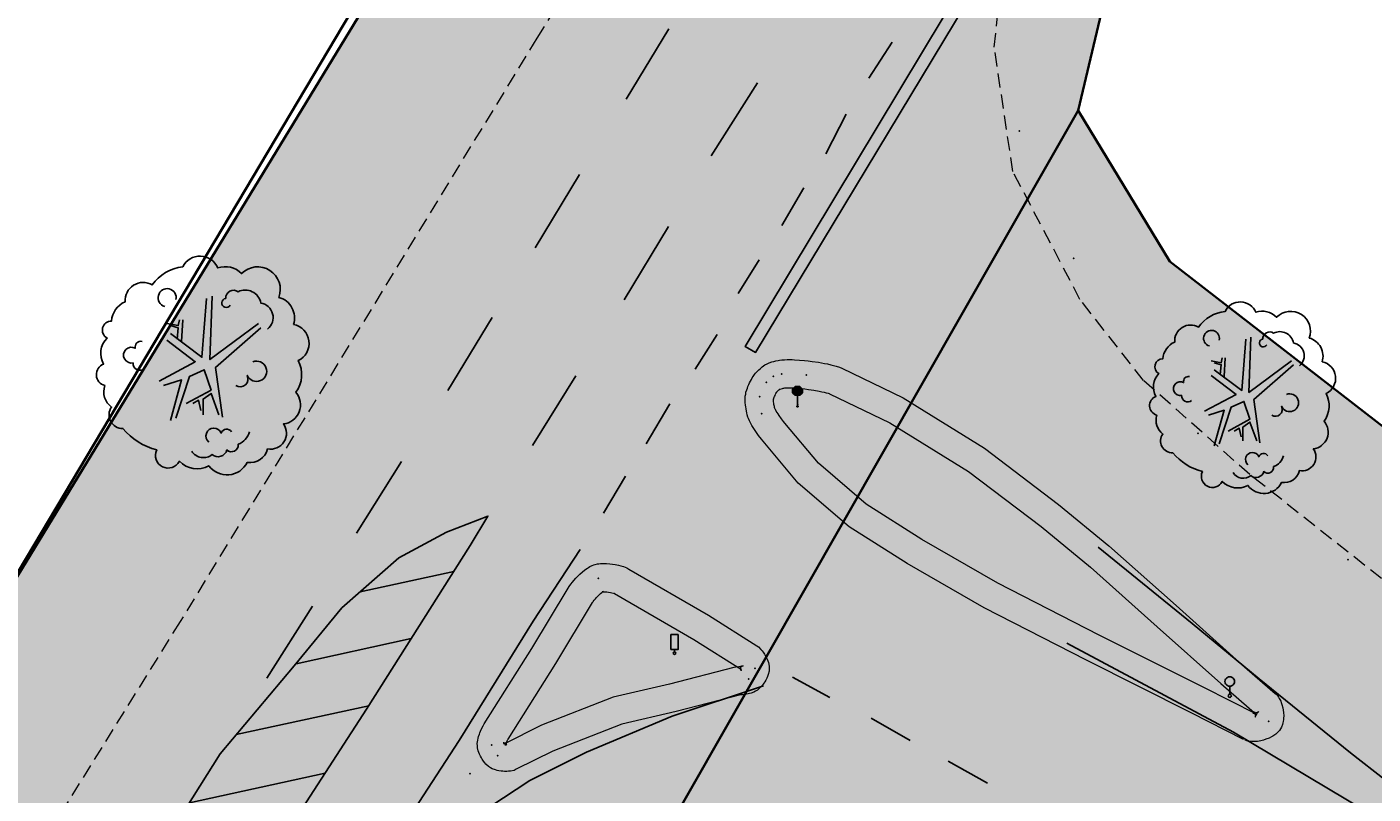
# Model space of a CAD drawing. Header units: metres. Extents: x 32314623 to 32316932, y 5614378 to 5615384.
# Tile 21 of 35: x 32316112 to 32316159, y 5615037 to 5615064. Entities that reach past the tile are written whole.
import ezdxf

# ---------------------------------------------------------------- set-up
doc = ezdxf.new("R2010")
doc.units = ezdxf.units.M
for name, pattern in [('1', [0]), ('20', [1.5, 0.5, -0.25, 0.5, -0.25]), ('412', [0])]:
    doc.linetypes.add(name, pattern=pattern)
doc.layers.get('0').update_dxf_attribs({"color": 1, "linetype": 'CONTINUOUS'})
for name, color, linetype in [('alte Grenzen', 7, 'CONTINUOUS'), ('Bäume Stäucher', 7, 'CONTINUOUS'), ('Diverses', 7, 'CONTINUOUS'), ('Ebene 1', 7, 'CONTINUOUS'), ('Ebene 301', 7, 'CONTINUOUS'), ('Fahrbahn', 7, 'CONTINUOUS'), ('Schilder_ Wegweiser_ Signalisierung', 7, 'CONTINUOUS'), ('Straßenbestandspläne', 7, 'CONTINUOUS'), ('vorhandene Straße', 7, 'CONTINUOUS')]:
    doc.layers.add(name, color=color, linetype=linetype)
doc.styles.add('SIMPLEX', font='SIMPLEX')

# ---------------------------------------------------------------- blocks, each defined once
blk = doc.blocks.new('S287', base_point=(0, -0.4))
blk.add_hatch(color=1).paths.add_polyline_path([(-0.2, 0.3), (-0.1, 0.4), (0.090436, 0.40235), (0.2, 0.3), (0.2, 0.15), (0.1, 0.05), (-0.1, 0.05), (-0.2, 0.15)], flags=0)
at = {"color": 0, "lineweight": -2}
for points in [[(-0.1, 0.05), (-0.2, 0.15), (-0.2, 0.3), (-0.1, 0.4), (0.090436, 0.40235), (0.2, 0.3), (0.2, 0.15), (0.1, 0.05)], [(0, -0.375), (0, 0.05), (-0.1, 0.05)], [(0, 0.05), (0.1, 0.05)]]:
    blk.add_lwpolyline(points, dxfattribs=at)
blk.add_lwpolyline([(0.021651, -0.4125, -0.577350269), (-0.021651, -0.4125, -0.577350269), (0, -0.375, -0.577350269)], format="xyb", close=True, dxfattribs=at)
blk.add_point((0, -0.325), dxfattribs=at)
at = {"color": 7, "true_color": 0xf2f2f2, "style": 'SIMPLEX', "width": 0.7}
blk.add_text('STOP', height=0.11, dxfattribs=at).set_placement((-0.11236, 0.172182))
blk = doc.blocks.new('S176', base_point=(0, -0.4))
at = {"color": 0, "lineweight": -2}
for points in [[(0.194856, 0.1625, -0.577350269), (-0.194856, 0.1625, -0.577350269), (0, 0.5, -0.577350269)], [(0.064952, -0.4375, -0.577350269), (-0.064952, -0.4375, -0.577350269), (0, -0.325, -0.577350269)]]:
    blk.add_lwpolyline(points, format="xyb", close=True, dxfattribs=at)
blk.add_lwpolyline([(0, -0.325), (0, 0.05)], dxfattribs=at)
blk = doc.blocks.new('S290', base_point=(0, -0.4))
at = {"color": 0, "lineweight": -2}
for points in [[(-0.15, -0.25), (-0.15, 0.35)], [(0.15, 0.35), (0.15, -0.25), (-0.15, -0.25)], [(-0.15, 0.35), (0.15, 0.35)], [(0, -0.35), (0, -0.25)]]:
    blk.add_lwpolyline(points, dxfattribs=at)
blk.add_lwpolyline([(0.043301, -0.425, -0.577350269), (-0.043301, -0.425, -0.577350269), (0, -0.35, -0.577350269)], format="xyb", close=True, dxfattribs=at)
blk = doc.blocks.new('S115')
at = {"color": 92, "true_color": 0x00cd00}
blk.add_lwpolyline([(0.38, 0.18, -0.720322), (0.4, 0.02, -0.293105), (0.39, -0.12, -0.60356), (0.335, -0.26, -0.682674), (0.265, -0.37, -0.389231), (0.175, -0.43, -0.560861), (0.005, -0.445, -0.33185), (-0.125, -0.425, -0.983969), (-0.225, -0.375, -0.154039), (-0.375, -0.28, -0.618334), (-0.425, -0.185, -0.323718), (-0.455, -0.09, -0.727182), (-0.46, 0.005, -0.3406), (-0.445, 0.12, -0.78117), (-0.425, 0.195, -0.280586), (-0.365, 0.28, -0.603026), (-0.245, 0.355, -0.210061), (-0.11, 0.435, -0.647135), (0.045, 0.43, -0.293004), (0.15, 0.405, -0.808724), (0.315, 0.3, -0.423577)], format="xyb", close=True, dxfattribs=at)
for points in [[(-0.19, 0.26, -2.311325), (-0.14, 0.29)], [(0.1, 0.265, -1.589785), (0.08, 0.295, -0.618917), (0.135, 0.325, -0.49854), (0.235, 0.275, -0.65059), (0.265, 0.16)], [(-0.28, -0.015, -0.683441), (-0.33, 0.01, -1.429021), (-0.32, 0.075, -0.554902), (-0.29, 0.105)], [(0.125, -0.09, 0.752735), (0.175, -0.045, 2.3423), (0.2, 0.015)], [(0.185, -0.295, -0.230204), (0.135, -0.35, -0.683441), (0.085, -0.375, -0.556841), (0.02, -0.395, -0.46095), (-0.07, -0.38)], [(0.105, -0.295, 0.635794), (0.06, -0.3, 1.273144), (0.005, -0.34)]]:
    blk.add_lwpolyline(points, format="xyb", dxfattribs=at)
at = {"color": 34}
for points in [[(0.02, 0.305), (0.01, 0.025), (0.225, 0.185)], [(-0.165, 0.14), (-0.025, 0.035), (-0.005, 0.295)], [(-0.18, 0.185), (-0.13, 0.175), (-0.125, 0.2)], [(-0.11, 0.2), (-0.115, 0.105)], [(-0.135, 0.115), (-0.13, 0.165), (-0.165, 0.175)], [(0.235, 0.165), (0.035, -0.01), (0.065, -0.23)], [(-0.215, -0.07), (-0.055, 0.015), (-0.18, 0.11)], [(-0.095, -0.17), (0.015, -0.11), (-0.015, -0.02), (-0.08, -0.05), (-0.14, -0.235)], [(-0.165, -0.245), (-0.115, -0.065), (-0.195, -0.09)], [(-0.03, -0.2), (-0.04, -0.155), (-0.065, -0.17)], [(0.05, -0.22), (0.015, -0.125), (-0.02, -0.15), (-0.02, -0.22)]]:
    blk.add_lwpolyline(points, dxfattribs=at)
blk = doc.blocks.new('*X48')
at = {"color": 253, "linetype": '412', "lineweight": 25, "true_color": 0xb2b2b2}
for p, q in [((32316123.37656, 5615043.935194), (32316126.694866, 5615044.658445)), ((32316121.111827, 5615041.394622), (32316125.189775, 5615042.283444)), ((32316118.999267, 5615038.887218), (32316123.684684, 5615039.908443)), ((32316117.338678, 5615036.478325), (32316122.141128, 5615037.525058)), ((32316115.848269, 5615034.106524), (32316120.595476, 5615035.141216)), ((32316114.289038, 5615031.719722), (32316119.04386, 5615032.756074)), ((32316112.688834, 5615029.32399), (32316117.447219, 5615030.361119)), ((32316111.142645, 5615026.940031), (32316115.850579, 5615027.966163)), ((32316109.61115, 5615024.559275), (32316114.219884, 5615025.563786)), ((32316108.081404, 5615022.1789), (32316112.588755, 5615023.161313)), ((32316106.556408, 5615019.79956), (32316110.957626, 5615020.758841)), ((32316105.031412, 5615017.42022), (32316109.326497, 5615018.356369)), ((32316103.506415, 5615015.04088), (32316107.658047, 5615015.945762)), ((32316101.979992, 5615012.66123), (32316105.980137, 5615013.533093)), ((32316100.427998, 5615010.276005), (32316104.302227, 5615011.120425)), ((32316098.876003, 5615007.890781), (32316102.567161, 5615008.695299)), ((32316097.314594, 5615005.503505), (32316100.788561, 5615006.260684)), ((32316095.739444, 5615003.113233), (32316099.00996, 5615003.826069)), ((32316094.164294, 5615000.722962), (32316097.23136, 5615001.391454)), ((32316092.590346, 5614998.332953), (32316095.460828, 5614998.958598)), ((32316091.018627, 5614995.943429), (32316093.690957, 5614996.525885)), ((32316089.446907, 5614993.553906), (32316091.869812, 5614994.081998)), ((32316087.831299, 5614991.154816), (32316090.004463, 5614991.628475)), ((32316086.206577, 5614988.753741), (32316088.123052, 5614989.171452))]:
    blk.add_line(p, q, dxfattribs=at)

msp = doc.modelspace()

# ---------------------------------------------------------------- hatches: boundary and pattern name
at = {"layer": 'vorhandene Straße', "lineweight": 25, "true_color": 0xe6d499}
for points in [[(32316121.817, 5615012.121), (32316107.459, 5614991.249), (32316089.069, 5614967.428), (32316076.22, 5614955.11), (32316059.931, 5614966.77), (32316063.925, 5614972.042), (32316091.172, 5615011.876), (32316106.774, 5615037.091), (32316108.36, 5615039.757), (32316129.248, 5615074.036), (32316158.466, 5615122.823), (32316162.562, 5615130.43), (32316162.177, 5615130.755), (32316186.587, 5615176.114), (32316190.003, 5615174.297), (32316221.733, 5615228.873), (32316252.646, 5615279.583), (32316271.876, 5615306.023), (32316274.423, 5615314.127), (32316347.278, 5615383.516), (32316356.119, 5615381.155), (32316364.826, 5615378.819), (32316378.292, 5615375.222), (32316365.805, 5615375.778), (32316364.532, 5615372.609), (32316348.953, 5615360.039), (32316326.881, 5615341.437), (32316307.072, 5615321.405), (32316290.209, 5615302.893), (32316277.215, 5615285.526), (32316268.303, 5615273.649), (32316263.858, 5615267.007), (32316262.739, 5615267.639), (32316259.92, 5615264.021), (32316252.741, 5615251.352), (32316253.161, 5615251.114), (32316251.205, 5615247.781), (32316234.14, 5615218.48), (32316221.488, 5615195.613), (32316209.9, 5615172.433), (32316196.984, 5615149.91), (32316174.925, 5615109.421), (32316150.247, 5615067.193), (32316148.783, 5615060.967), (32316125.8, 5615020.714)], [(32316248.899, 5614963.565), (32316232.266, 5614969.855), (32316209.689, 5614981.07), (32316182.42, 5614999.149), (32316148.272, 5615021.732), (32316125.8, 5615020.714), (32316148.783, 5615060.967), (32316152.019, 5615055.632), (32316176.673, 5615036.53), (32316193.642, 5615020.412), (32316201.922, 5615012.582), (32316214.848, 5615000.947), (32316227.755, 5614991.008), (32316238.779, 5614985.197), (32316249.956, 5614981.962), (32316259.599, 5614982.082), (32316272.394, 5614977.01), (32316325.551, 5614986.281), (32316325.678, 5614985.587), (32316333.829, 5614987.207), (32316347.535, 5614992.765), (32316357.513, 5614994.533), (32316362.515, 5614994.991), (32316368.405, 5614994.893), (32316377.438, 5614994.746), (32316385.933, 5614996.142), (32316413.987, 5615000.837), (32316433.958, 5615003.669), (32316452.681, 5615005.329), (32316468.607, 5615005.951), (32316482.947, 5615006.081), (32316496.281, 5615006.133), (32316495.479, 5615007.076), (32316512.451, 5615007.062), (32316532.432, 5615007.073), (32316552.454, 5615007.028), (32316571.314, 5615007.017), (32316586.669, 5615007.002), (32316643.482, 5615006.938), (32316662.994, 5615007.109), (32316681.896, 5615008.01), (32316697.996, 5615011.012), (32316703.398, 5615013.144), (32316710.935, 5615017.323), (32316711.216, 5615016.841), (32316714.752, 5615019.63), (32316718.107, 5615021.658), (32316722.909, 5615025.568), (32316730.267, 5615032.72), (32316739.997, 5615042.134), (32316754.547, 5615057.436), (32316762.617, 5615070.113), (32316772.382, 5615090.826), (32316780.263, 5615106.063), (32316787.208, 5615115.185), (32316793.331, 5615120.339), (32316808.752, 5615128.204), (32316823.214, 5615132.685), (32316841.884, 5615132.341), (32316859.883, 5615124.593), (32316873.933, 5615118.489), (32316876.688, 5615117.29), (32316893.904, 5615109.813), (32316907.944, 5615105.074), (32316916.757, 5615103.47), (32316924.936, 5615104.034), (32316931.923, 5615107.995), (32316921.083, 5615086.486), (32316911.008, 5615090.968), (32316905.887, 5615093.048), (32316890.069, 5615099.622), (32316864.468, 5615110.193), (32316853.49, 5615114.684), (32316850.802, 5615115.785), (32316847.763, 5615116.613), (32316840.534, 5615119.516), (32316831.036, 5615119.246), (32316820.093, 5615118.873), (32316813.326, 5615117.599), (32316806.093, 5615114.922), (32316803.483, 5615113.291), (32316799.131, 5615111.587), (32316794.695, 5615107.805), (32316789.978, 5615103.004), (32316786.42, 5615097.946), (32316780.951, 5615086.953), (32316771.323, 5615065.164), (32316765.134, 5615054.421), (32316754.562, 5615041.971), (32316727.099, 5615016.319), (32316716.146, 5615008.384), (32316708.607, 5615003.644), (32316708.003, 5615002.577), (32316706.682, 5615001.832), (32316687.021, 5614996.812), (32316683.476, 5614997.735), (32316682.935, 5614996.777), (32316678.701, 5614989.254), (32316664.566, 5614995.556), (32316642.134, 5614995.435), (32316618.953, 5614995.414), (32316584.728, 5614995.34), (32316563.738, 5614995.293), (32316529.979, 5614995.284), (32316513.653, 5614995.243), (32316513.233, 5614995.24), (32316495.149, 5614995.007), (32316495.258, 5614995.704), (32316477.089, 5614995.61), (32316476.955, 5614994.775), (32316459.27, 5614994.582), (32316442.128, 5614989.947), (32316422.308, 5614987.379), (32316405.285, 5614987.64), (32316378.584, 5614982.829), (32316350.037, 5614977.743), (32316292.224, 5614968.161), (32316254.36, 5614961.499)]]:
    msp.add_hatch(color=41, dxfattribs=at).paths.add_polyline_path(points, flags=0)

# ---------------------------------------------------------------- linework, layer by layer
at = {"layer": 'alte Grenzen', "color": 7, "linetype": '1', "lineweight": 35}
for points in [[(32316165.956, 5615094.074), (32316150.247, 5615067.193), (32316148.783, 5615060.967)], [(32316136.482, 5615087.034), (32316130.794, 5615077.474), (32316108.36, 5615039.757)], [(32316136.849, 5615086.726), (32316129.248, 5615074.036), (32316108.36, 5615039.757)], [(32316148.783, 5615060.967), (32316147.414, 5615058.569), (32316133.567, 5615034.317), (32316128.521, 5615025.48), (32316125.8, 5615020.714)], [(32316173.88, 5615038.694), (32316152.019, 5615055.632), (32316148.783, 5615060.967)]]:
    msp.add_lwpolyline(points, dxfattribs=at)
at = {"layer": 'Diverses', "color": 7, "true_color": 0xffffff}
for p in [(32316146.697, 5615060.246), (32316148.623, 5615055.742), (32316153.018, 5615049.544), (32316158.322, 5615045.074), (32316127.262, 5615037.508)]:
    msp.add_point(p, dxfattribs=at)
at = {"layer": 'Ebene 1', "color": 7, "linetype": '20', "lineweight": 18}
msp.add_lwpolyline([(32316206.799, 5615001.128), (32316199.243, 5615008.161), (32316191.965, 5615015.579), (32316184.315, 5615023.77), (32316178.802, 5615029.221), (32316172.466, 5615034.712), (32316166.393, 5615039.483), (32316160.095, 5615043.943), (32316154.851, 5615048.093), (32316151.093, 5615051.417), (32316148.841, 5615054.287), (32316146.467, 5615058.815), (32316145.811, 5615063.208), (32316146.282, 5615067.803), (32316147.612, 5615072.23), (32316150.557, 5615077.532), (32316152.661, 5615081.134), (32316156.133, 5615087.444)], dxfattribs=at)
at = {"layer": 'Ebene 301', "lineweight": 18}
for p, q in [((32316138.083, 5615052.11), (32316138.164, 5615052.127)), ((32316138.164, 5615052.127), (32316138.215, 5615052.135)), ((32316138.215, 5615052.135), (32316138.292, 5615052.147)), ((32316138.292, 5615052.147), (32316138.394, 5615052.153)), ((32316138.394, 5615052.153), (32316138.48, 5615052.155)), ((32316138.48, 5615052.155), (32316138.564, 5615052.156)), ((32316138.564, 5615052.156), (32316138.66, 5615052.154)), ((32316138.66, 5615052.154), (32316138.748, 5615052.15)), ((32316138.748, 5615052.15), (32316138.922, 5615052.141)), ((32316138.922, 5615052.141), (32316139.103, 5615052.125)), ((32316139.103, 5615052.125), (32316139.222, 5615052.111)), ((32316137.332, 5615051.628), (32316137.37, 5615051.673)), ((32316137.37, 5615051.673), (32316137.412, 5615051.723)), ((32316137.412, 5615051.723), (32316137.485, 5615051.794)), ((32316137.485, 5615051.794), (32316137.544, 5615051.844)), ((32316137.544, 5615051.844), (32316137.603, 5615051.895)), ((32316137.603, 5615051.895), (32316137.7, 5615051.968)), ((32316137.7, 5615051.968), (32316137.774, 5615052.006)), ((32316137.774, 5615052.006), (32316137.843, 5615052.041)), ((32316137.843, 5615052.041), (32316137.948, 5615052.075)), ((32316137.948, 5615052.075), (32316138.016, 5615052.092)), ((32316138.016, 5615052.092), (32316138.083, 5615052.11)), ((32316139.222, 5615052.111), (32316139.365, 5615052.094)), ((32316139.365, 5615052.094), (32316139.594, 5615052.06)), ((32316139.594, 5615052.06), (32316139.806, 5615052.02)), ((32316139.806, 5615052.02), (32316139.912, 5615052)), ((32316139.912, 5615052), (32316140.026, 5615051.975)), ((32316140.026, 5615051.975), (32316140.121, 5615051.95)), ((32316140.121, 5615051.95), (32316140.22, 5615051.925)), ((32316140.22, 5615051.925), (32316140.338, 5615051.887)), ((32316140.338, 5615051.887), (32316140.417, 5615051.849)), ((32316140.417, 5615051.849), (32316142.594, 5615050.799)), ((32316137.076, 5615051.144), (32316137.098, 5615051.202)), ((32316137.098, 5615051.202), (32316137.129, 5615051.273)), ((32316137.129, 5615051.273), (32316137.157, 5615051.33)), ((32316137.157, 5615051.33), (32316137.184, 5615051.387)), ((32316137.184, 5615051.387), (32316137.221, 5615051.454)), ((32316137.221, 5615051.454), (32316137.252, 5615051.505)), ((32316137.252, 5615051.505), (32316137.285, 5615051.559)), ((32316137.285, 5615051.559), (32316137.332, 5615051.628)), ((32316137.001, 5615050.769), (32316137.005, 5615050.866)), ((32316137.003, 5615050.699), (32316137.001, 5615050.769)), ((32316137.005, 5615050.632), (32316137.003, 5615050.699)), ((32316137.005, 5615050.866), (32316137.017, 5615050.935)), ((32316137.017, 5615050.935), (32316137.028, 5615050.998)), ((32316137.028, 5615050.998), (32316137.054, 5615051.084)), ((32316137.054, 5615051.084), (32316137.076, 5615051.144)), ((32316138.001, 5615050.758), (32316138.002, 5615050.763)), ((32316138.002, 5615050.727), (32316138.001, 5615050.762)), ((32316138.001, 5615050.762), (32316138.001, 5615050.758)), ((32316138.002, 5615050.765), (32316138.013, 5615050.795)), ((32316138.002, 5615050.763), (32316138.003, 5615050.768)), ((32316138.003, 5615050.768), (32316138.002, 5615050.765)), ((32316138.004, 5615050.69), (32316138.002, 5615050.727)), ((32316138.006, 5615050.659), (32316138.004, 5615050.69)), ((32316138.013, 5615050.795), (32316138.025, 5615050.827)), ((32316138.025, 5615050.827), (32316138.037, 5615050.853)), ((32316138.037, 5615050.853), (32316138.055, 5615050.891)), ((32316138.055, 5615050.891), (32316138.074, 5615050.929)), ((32316138.074, 5615050.929), (32316138.088, 5615050.955)), ((32316138.088, 5615050.955), (32316138.107, 5615050.986)), ((32316138.107, 5615050.986), (32316138.125, 5615051.015)), ((32316138.125, 5615051.015), (32316138.127, 5615051.02)), ((32316138.127, 5615051.02), (32316138.134, 5615051.028)), ((32316138.134, 5615051.028), (32316138.146, 5615051.041)), ((32316138.146, 5615051.041), (32316138.161, 5615051.057)), ((32316138.161, 5615051.057), (32316138.196, 5615051.086)), ((32316138.196, 5615051.086), (32316138.23, 5615051.115)), ((32316138.228, 5615051.115), (32316138.225, 5615051.113)), ((32316138.225, 5615051.113), (32316138.229, 5615051.114)), ((32316138.231, 5615051.116), (32316138.228, 5615051.115)), ((32316138.229, 5615051.114), (32316138.271, 5615051.126)), ((32316138.23, 5615051.115), (32316138.231, 5615051.116)), ((32316138.271, 5615051.126), (32316138.314, 5615051.137)), ((32316138.314, 5615051.137), (32316138.344, 5615051.143)), ((32316138.344, 5615051.143), (32316138.369, 5615051.147)), ((32316138.369, 5615051.147), (32316138.4, 5615051.152)), ((32316138.4, 5615051.152), (32316138.432, 5615051.154)), ((32316138.432, 5615051.154), (32316138.495, 5615051.155)), ((32316138.495, 5615051.155), (32316138.559, 5615051.156)), ((32316138.559, 5615051.156), (32316138.625, 5615051.154)), ((32316138.625, 5615051.154), (32316138.701, 5615051.151)), ((32316138.701, 5615051.151), (32316138.852, 5615051.144)), ((32316138.852, 5615051.144), (32316138.999, 5615051.13)), ((32316138.999, 5615051.13), (32316139.105, 5615051.118)), ((32316139.105, 5615051.118), (32316139.234, 5615051.102)), ((32316139.234, 5615051.102), (32316139.428, 5615051.074)), ((32316139.428, 5615051.074), (32316139.619, 5615051.038)), ((32316139.619, 5615051.038), (32316139.714, 5615051.02)), ((32316139.714, 5615051.02), (32316139.796, 5615051.002)), ((32316139.796, 5615051.002), (32316139.87, 5615050.983)), ((32316139.87, 5615050.983), (32316139.941, 5615050.964)), ((32316139.941, 5615050.964), (32316139.966, 5615050.956)), ((32316139.966, 5615050.956), (32316139.983, 5615050.948)), ((32316139.983, 5615050.948), (32316142.114, 5615049.921)), ((32316142.594, 5615050.799), (32316145.467, 5615049.028)), ((32316137.012, 5615050.549), (32316137.005, 5615050.632)), ((32316137.021, 5615050.481), (32316137.012, 5615050.549)), ((32316137.03, 5615050.413), (32316137.021, 5615050.481)), ((32316137.044, 5615050.334), (32316137.03, 5615050.413)), ((32316137.059, 5615050.27), (32316137.044, 5615050.334)), ((32316137.074, 5615050.205), (32316137.059, 5615050.27)), ((32316138.012, 5615050.613), (32316138.006, 5615050.659)), ((32316138.019, 5615050.567), (32316138.012, 5615050.613)), ((32316138.025, 5615050.532), (32316138.019, 5615050.567)), ((32316138.034, 5615050.492), (32316138.025, 5615050.532)), ((32316138.042, 5615050.454), (32316138.034, 5615050.492)), ((32316138.046, 5615050.442), (32316138.042, 5615050.454)), ((32316138.052, 5615050.426), (32316138.046, 5615050.442)), ((32316138.06, 5615050.405), (32316138.052, 5615050.426)), ((32316138.07, 5615050.385), (32316138.06, 5615050.405)), ((32316138.1, 5615050.336), (32316138.07, 5615050.385)), ((32316138.13, 5615050.284), (32316138.1, 5615050.336)), ((32316138.163, 5615050.234), (32316138.13, 5615050.284)), ((32316138.203, 5615050.176), (32316138.163, 5615050.234)), ((32316137.097, 5615050.123), (32316137.074, 5615050.205)), ((32316137.119, 5615050.066), (32316137.097, 5615050.123)), ((32316137.147, 5615049.992), (32316137.119, 5615050.066)), ((32316137.196, 5615049.899), (32316137.147, 5615049.992)), ((32316137.239, 5615049.827), (32316137.196, 5615049.899)), ((32316137.281, 5615049.756), (32316137.239, 5615049.827)), ((32316137.332, 5615049.677), (32316137.281, 5615049.756)), ((32316138.281, 5615050.062), (32316138.203, 5615050.176)), ((32316138.357, 5615049.964), (32316138.281, 5615050.062)), ((32316138.4, 5615049.912), (32316138.357, 5615049.964)), ((32316139.592, 5615048.49), (32316138.4, 5615049.912)), ((32316142.114, 5615049.921), (32316144.9, 5615048.202)), ((32316137.379, 5615049.61), (32316137.332, 5615049.677)), ((32316137.472, 5615049.474), (32316137.379, 5615049.61)), ((32316137.576, 5615049.338), (32316137.472, 5615049.474)), ((32316137.634, 5615049.27), (32316137.576, 5615049.338)), ((32316138.878, 5615047.784), (32316137.634, 5615049.27)), ((32316145.467, 5615049.028), (32316148.088, 5615047.033)), ((32316141.279, 5615047.042), (32316139.592, 5615048.49)), ((32316144.9, 5615048.202), (32316147.467, 5615046.249)), ((32316140.682, 5615046.236), (32316138.878, 5615047.784)), ((32316143.244, 5615045.793), (32316141.279, 5615047.042)), ((32316148.088, 5615047.033), (32316149.861, 5615045.57)), ((32316142.727, 5615044.937), (32316140.682, 5615046.236)), ((32316147.467, 5615046.249), (32316149.211, 5615044.81)), ((32316145.937, 5615044.247), (32316143.244, 5615045.793)), ((32316149.861, 5615045.57), (32316152.245, 5615043.45)), ((32316131.082, 5615044.496), (32316131.151, 5615044.566)), ((32316131.151, 5615044.566), (32316131.241, 5615044.648)), ((32316131.241, 5615044.648), (32316131.32, 5615044.709)), ((32316131.32, 5615044.709), (32316131.361, 5615044.741)), ((32316131.361, 5615044.741), (32316131.416, 5615044.78)), ((32316131.416, 5615044.78), (32316131.461, 5615044.806)), ((32316131.461, 5615044.806), (32316131.509, 5615044.834)), ((32316131.509, 5615044.834), (32316131.585, 5615044.871)), ((32316131.585, 5615044.871), (32316131.641, 5615044.89)), ((32316131.641, 5615044.89), (32316131.695, 5615044.908)), ((32316131.695, 5615044.908), (32316131.775, 5615044.925)), ((32316131.775, 5615044.925), (32316131.828, 5615044.931)), ((32316131.828, 5615044.931), (32316131.877, 5615044.937)), ((32316131.877, 5615044.937), (32316131.943, 5615044.941)), ((32316131.943, 5615044.941), (32316131.993, 5615044.941)), ((32316131.993, 5615044.941), (32316132.091, 5615044.941)), ((32316132.091, 5615044.941), (32316132.21, 5615044.931)), ((32316132.21, 5615044.931), (32316132.307, 5615044.918)), ((32316132.307, 5615044.918), (32316132.404, 5615044.904)), ((32316132.404, 5615044.904), (32316132.515, 5615044.881)), ((32316132.515, 5615044.881), (32316132.6, 5615044.858)), ((32316132.6, 5615044.858), (32316132.69, 5615044.834)), ((32316132.69, 5615044.834), (32316132.809, 5615044.79)), ((32316132.809, 5615044.79), (32316132.883, 5615044.747)), ((32316132.883, 5615044.747), (32316135.697, 5615043.108)), ((32316145.459, 5615043.368), (32316142.727, 5615044.937)), ((32316149.211, 5615044.81), (32316151.579, 5615042.705)), ((32316129.45, 5615041.93), (32316130.738, 5615044.072)), ((32316130.738, 5615044.072), (32316130.772, 5615044.128)), ((32316130.772, 5615044.128), (32316130.831, 5615044.209)), ((32316130.831, 5615044.209), (32316130.887, 5615044.278)), ((32316130.887, 5615044.278), (32316130.94, 5615044.344)), ((32316130.94, 5615044.344), (32316131.012, 5615044.425)), ((32316131.012, 5615044.425), (32316131.082, 5615044.496)), ((32316149.523, 5615042.408), (32316145.937, 5615044.247)), ((32316130.301, 5615041.405), (32316131.595, 5615043.557)), ((32316131.595, 5615043.557), (32316131.607, 5615043.576)), ((32316131.607, 5615043.576), (32316131.623, 5615043.599)), ((32316131.623, 5615043.599), (32316131.662, 5615043.646)), ((32316131.662, 5615043.646), (32316131.702, 5615043.696)), ((32316131.702, 5615043.696), (32316131.744, 5615043.742)), ((32316131.744, 5615043.742), (32316131.795, 5615043.794)), ((32316131.795, 5615043.794), (32316131.846, 5615043.847)), ((32316131.846, 5615043.847), (32316131.885, 5615043.883)), ((32316131.885, 5615043.883), (32316131.931, 5615043.918)), ((32316131.931, 5615043.918), (32316131.952, 5615043.934)), ((32316131.956, 5615043.941), (32316131.936, 5615043.937)), ((32316131.936, 5615043.937), (32316131.949, 5615043.938)), ((32316131.949, 5615043.938), (32316131.965, 5615043.94)), ((32316131.952, 5615043.934), (32316131.958, 5615043.938)), ((32316131.96, 5615043.942), (32316131.956, 5615043.941)), ((32316131.958, 5615043.938), (32316131.972, 5615043.946)), ((32316131.964, 5615043.944), (32316131.96, 5615043.942)), ((32316131.983, 5615043.953), (32316131.964, 5615043.944)), ((32316131.965, 5615043.94), (32316131.971, 5615043.941)), ((32316131.971, 5615043.941), (32316131.997, 5615043.941)), ((32316131.972, 5615043.946), (32316131.983, 5615043.953)), ((32316131.997, 5615043.941), (32316132.052, 5615043.941)), ((32316132.052, 5615043.941), (32316132.1, 5615043.937)), ((32316132.1, 5615043.937), (32316132.167, 5615043.928)), ((32316132.167, 5615043.928), (32316132.235, 5615043.918)), ((32316132.235, 5615043.918), (32316132.284, 5615043.908)), ((32316132.284, 5615043.908), (32316132.338, 5615043.893)), ((32316132.338, 5615043.893), (32316132.386, 5615043.88)), ((32316132.38, 5615043.883), (32316135.179, 5615042.252)), ((32316132.381, 5615043.882), (32316132.38, 5615043.883)), ((32316132.386, 5615043.88), (32316132.381, 5615043.882)), ((32316135.697, 5615043.108), (32316137.406, 5615042.034)), ((32316149.071, 5615041.516), (32316145.459, 5615043.368)), ((32316152.245, 5615043.45), (32316154.481, 5615041.442)), ((32316151.579, 5615042.705), (32316153.821, 5615040.691)), ((32316135.179, 5615042.252), (32316136.874, 5615041.187)), ((32316153.224, 5615040.55), (32316149.523, 5615042.408)), ((32316127.768, 5615039.265), (32316129.45, 5615041.93)), ((32316137.406, 5615042.034), (32316137.476, 5615041.99)), ((32316137.476, 5615041.99), (32316137.559, 5615041.904)), ((32316137.559, 5615041.904), (32316137.599, 5615041.853)), ((32316137.599, 5615041.853), (32316137.635, 5615041.807)), ((32316137.635, 5615041.807), (32316137.679, 5615041.739)), ((32316137.679, 5615041.739), (32316137.708, 5615041.686)), ((32316137.708, 5615041.686), (32316137.738, 5615041.633)), ((32316128.613, 5615038.731), (32316130.301, 5615041.405)), ((32316136.601, 5615041.259), (32316134.317, 5615040.674)), ((32316136.673, 5615041.277), (32316136.601, 5615041.259)), ((32316136.772, 5615041.289), (32316136.673, 5615041.277)), ((32316136.838, 5615041.299), (32316136.772, 5615041.289)), ((32316136.842, 5615041.208), (32316136.803, 5615041.248)), ((32316136.803, 5615041.248), (32316136.809, 5615041.24)), ((32316136.809, 5615041.24), (32316136.819, 5615041.226)), ((32316136.818, 5615041.253), (32316136.852, 5615041.283)), ((32316136.825, 5615041.261), (32316136.818, 5615041.253)), ((32316136.819, 5615041.226), (32316136.822, 5615041.222)), ((32316136.822, 5615041.222), (32316136.835, 5615041.198)), ((32316136.835, 5615041.272), (32316136.825, 5615041.261)), ((32316136.847, 5615041.29), (32316136.835, 5615041.271)), ((32316136.835, 5615041.271), (32316136.835, 5615041.272)), ((32316136.835, 5615041.198), (32316136.849, 5615041.175)), ((32316136.872, 5615041.305), (32316136.838, 5615041.299)), ((32316136.874, 5615041.187), (32316136.842, 5615041.208)), ((32316136.858, 5615041.309), (32316136.847, 5615041.29)), ((32316136.848, 5615041.263), (32316136.863, 5615041.321)), ((32316136.848, 5615041.228), (32316136.848, 5615041.263)), ((32316136.848, 5615041.196), (32316136.848, 5615041.228)), ((32316136.86, 5615041.144), (32316136.848, 5615041.196)), ((32316136.849, 5615041.175), (32316136.851, 5615041.17)), ((32316136.851, 5615041.17), (32316136.856, 5615041.155)), ((32316136.852, 5615041.283), (32316136.873, 5615041.295)), ((32316136.861, 5615041.316), (32316136.856, 5615041.305)), ((32316136.856, 5615041.305), (32316136.858, 5615041.309)), ((32316136.863, 5615041.321), (32316136.861, 5615041.316)), ((32316136.89, 5615041.308), (32316136.872, 5615041.305)), ((32316136.873, 5615041.295), (32316136.893, 5615041.306)), ((32316136.909, 5615041.313), (32316136.89, 5615041.308)), ((32316136.893, 5615041.306), (32316136.925, 5615041.317)), ((32316136.925, 5615041.317), (32316136.909, 5615041.313)), ((32316137.738, 5615041.633), (32316137.774, 5615041.557)), ((32316137.774, 5615041.557), (32316137.796, 5615041.498)), ((32316137.796, 5615041.498), (32316137.819, 5615041.434)), ((32316137.819, 5615041.434), (32316137.848, 5615041.313)), ((32316137.848, 5615041.313), (32316137.848, 5615041.226)), ((32316137.848, 5615041.226), (32316137.848, 5615041.137)), ((32316152.773, 5615039.657), (32316149.071, 5615041.516)), ((32316154.481, 5615041.442), (32316155.751, 5615040.347)), ((32316136.856, 5615041.155), (32316136.86, 5615041.144)), ((32316137.658, 5615040.703), (32316137.607, 5615040.634)), ((32316137.692, 5615040.756), (32316137.658, 5615040.703)), ((32316137.725, 5615040.809), (32316137.692, 5615040.756)), ((32316137.766, 5615040.887), (32316137.725, 5615040.809)), ((32316137.79, 5615040.947), (32316137.766, 5615040.887)), ((32316137.816, 5615041.013), (32316137.79, 5615040.947)), ((32316137.848, 5615041.137), (32316137.816, 5615041.013)), ((32316153.821, 5615040.691), (32316155.099, 5615039.59)), ((32316132.334, 5615040.215), (32316129.794, 5615039.22)), ((32316134.317, 5615040.674), (32316132.334, 5615040.215)), ((32316136.849, 5615040.29), (32316134.553, 5615039.703)), ((32316136.855, 5615040.292), (32316136.849, 5615040.29)), ((32316136.909, 5615040.298), (32316136.855, 5615040.292)), ((32316136.998, 5615040.312), (32316136.909, 5615040.298)), ((32316137.042, 5615040.319), (32316136.998, 5615040.312)), ((32316137.102, 5615040.33), (32316137.042, 5615040.319)), ((32316137.153, 5615040.343), (32316137.102, 5615040.33)), ((32316137.206, 5615040.357), (32316137.153, 5615040.343)), ((32316137.301, 5615040.388), (32316137.206, 5615040.357)), ((32316137.365, 5615040.424), (32316137.301, 5615040.388)), ((32316137.433, 5615040.463), (32316137.365, 5615040.424)), ((32316137.52, 5615040.539), (32316137.433, 5615040.463)), ((32316137.565, 5615040.588), (32316137.52, 5615040.539)), ((32316137.607, 5615040.634), (32316137.565, 5615040.588)), ((32316155.082, 5615039.606), (32316153.224, 5615040.55)), ((32316155.751, 5615040.347), (32316155.804, 5615040.302)), ((32316155.804, 5615040.302), (32316155.867, 5615040.218)), ((32316155.867, 5615040.218), (32316155.894, 5615040.17)), ((32316155.894, 5615040.17), (32316155.917, 5615040.13)), ((32316155.917, 5615040.13), (32316155.944, 5615040.069)), ((32316155.944, 5615040.069), (32316155.959, 5615040.027)), ((32316155.959, 5615040.027), (32316155.987, 5615039.95)), ((32316155.987, 5615039.95), (32316156.014, 5615039.84)), ((32316156.014, 5615039.84), (32316156.027, 5615039.755)), ((32316156.027, 5615039.755), (32316156.041, 5615039.67)), ((32316127.727, 5615039.2), (32316127.768, 5615039.265)), ((32316134.553, 5615039.703), (32316132.631, 5615039.257)), ((32316154.629, 5615038.714), (32316152.773, 5615039.657)), ((32316154.974, 5615039.643), (32316154.959, 5615039.643)), ((32316154.959, 5615039.643), (32316155.004, 5615039.638)), ((32316154.998, 5615039.645), (32316154.974, 5615039.643)), ((32316155.018, 5615039.648), (32316154.998, 5615039.645)), ((32316155.004, 5615039.638), (32316155.025, 5615039.63)), ((32316155.023, 5615039.68), (32316155.016, 5615039.695)), ((32316155.016, 5615039.695), (32316155.02, 5615039.685)), ((32316155.065, 5615039.661), (32316155.018, 5615039.648)), ((32316155.02, 5615039.685), (32316155.029, 5615039.659)), ((32316155.024, 5615039.678), (32316155.023, 5615039.68)), ((32316155.029, 5615039.669), (32316155.024, 5615039.678)), ((32316155.069, 5615039.615), (32316155.029, 5615039.669)), ((32316155.029, 5615039.659), (32316155.033, 5615039.644)), ((32316155.033, 5615039.644), (32316155.039, 5615039.602)), ((32316155.039, 5615039.602), (32316155.046, 5615039.559)), ((32316155.047, 5615039.545), (32316155.045, 5615039.517)), ((32316155.045, 5615039.506), (32316155.047, 5615039.522)), ((32316155.045, 5615039.517), (32316155.045, 5615039.506)), ((32316155.046, 5615039.559), (32316155.047, 5615039.545)), ((32316155.047, 5615039.523), (32316155.049, 5615039.53)), ((32316155.047, 5615039.522), (32316155.047, 5615039.523)), ((32316155.049, 5615039.53), (32316155.069, 5615039.585)), ((32316155.112, 5615039.674), (32316155.065, 5615039.661)), ((32316155.099, 5615039.59), (32316155.069, 5615039.615)), ((32316155.069, 5615039.585), (32316155.084, 5615039.61)), ((32316155.084, 5615039.61), (32316155.101, 5615039.639)), ((32316155.101, 5615039.639), (32316155.145, 5615039.685)), ((32316155.129, 5615039.681), (32316155.112, 5615039.674)), ((32316155.157, 5615039.695), (32316155.129, 5615039.681)), ((32316155.145, 5615039.685), (32316155.152, 5615039.691)), ((32316155.152, 5615039.691), (32316155.153, 5615039.691)), ((32316155.153, 5615039.691), (32316155.168, 5615039.701)), ((32316155.168, 5615039.701), (32316155.157, 5615039.695)), ((32316156.022, 5615039.301), (32316156.01, 5615039.247)), ((32316156.033, 5615039.349), (32316156.022, 5615039.301)), ((32316156.042, 5615039.419), (32316156.033, 5615039.349)), ((32316156.041, 5615039.67), (32316156.049, 5615039.553)), ((32316156.044, 5615039.466), (32316156.042, 5615039.419)), ((32316156.049, 5615039.553), (32316156.044, 5615039.466)), ((32316127.556, 5615038.758), (32316127.571, 5615038.821)), ((32316127.571, 5615038.821), (32316127.597, 5615038.898)), ((32316127.597, 5615038.898), (32316127.618, 5615038.954)), ((32316127.618, 5615038.954), (32316127.662, 5615039.069)), ((32316127.662, 5615039.069), (32316127.727, 5615039.2)), ((32316129.794, 5615039.22), (32316128.459, 5615038.555)), ((32316132.631, 5615039.257), (32316130.2, 5615038.305)), ((32316155.623, 5615038.81), (32316155.539, 5615038.766)), ((32316155.668, 5615038.834), (32316155.623, 5615038.81)), ((32316155.733, 5615038.875), (32316155.668, 5615038.834)), ((32316155.776, 5615038.909), (32316155.733, 5615038.875)), ((32316155.824, 5615038.947), (32316155.776, 5615038.909)), ((32316155.901, 5615039.029), (32316155.824, 5615038.947)), ((32316155.94, 5615039.093), (32316155.901, 5615039.029)), ((32316155.975, 5615039.151), (32316155.94, 5615039.093)), ((32316156.01, 5615039.247), (32316155.975, 5615039.151)), ((32316127.522, 5615038.574), (32316127.539, 5615038.691)), ((32316127.528, 5615038.49), (32316127.522, 5615038.574)), ((32316127.532, 5615038.416), (32316127.528, 5615038.49)), ((32316127.559, 5615038.312), (32316127.532, 5615038.416)), ((32316127.539, 5615038.691), (32316127.556, 5615038.758)), ((32316127.582, 5615038.251), (32316127.559, 5615038.312)), ((32316128.457, 5615038.596), (32316128.443, 5615038.599)), ((32316128.443, 5615038.599), (32316128.483, 5615038.585)), ((32316128.475, 5615038.591), (32316128.457, 5615038.596)), ((32316128.459, 5615038.555), (32316128.499, 5615038.575)), ((32316128.482, 5615038.59), (32316128.475, 5615038.591)), ((32316128.509, 5615038.588), (32316128.482, 5615038.59)), ((32316128.483, 5615038.585), (32316128.504, 5615038.572)), ((32316128.499, 5615038.575), (32316128.563, 5615038.588)), ((32316128.504, 5615038.572), (32316128.528, 5615038.558)), ((32316128.536, 5615038.586), (32316128.509, 5615038.588)), ((32316128.519, 5615038.6), (32316128.515, 5615038.611)), ((32316128.515, 5615038.611), (32316128.524, 5615038.574)), ((32316128.525, 5615038.584), (32316128.519, 5615038.6)), ((32316128.527, 5615038.534), (32316128.522, 5615038.498)), ((32316128.522, 5615038.498), (32316128.527, 5615038.519)), ((32316128.524, 5615038.574), (32316128.525, 5615038.556)), ((32316128.526, 5615038.582), (32316128.525, 5615038.584)), ((32316128.525, 5615038.556), (32316128.527, 5615038.534)), ((32316128.538, 5615038.561), (32316128.526, 5615038.582)), ((32316128.527, 5615038.519), (32316128.533, 5615038.543)), ((32316128.528, 5615038.558), (32316128.563, 5615038.524)), ((32316128.533, 5615038.543), (32316128.539, 5615038.561)), ((32316128.54, 5615038.586), (32316128.536, 5615038.586)), ((32316128.549, 5615038.541), (32316128.538, 5615038.561)), ((32316128.539, 5615038.561), (32316128.552, 5615038.597)), ((32316128.555, 5615038.587), (32316128.54, 5615038.586)), ((32316128.558, 5615038.53), (32316128.549, 5615038.541)), ((32316128.549, 5615038.541), (32316128.549, 5615038.541)), ((32316128.552, 5615038.597), (32316128.579, 5615038.667)), ((32316128.563, 5615038.588), (32316128.555, 5615038.587)), ((32316128.563, 5615038.524), (32316128.558, 5615038.53)), ((32316128.579, 5615038.667), (32316128.6, 5615038.71)), ((32316128.6, 5615038.71), (32316128.613, 5615038.731)), ((32316154.778, 5615038.656), (32316154.687, 5615038.689)), ((32316154.92, 5615038.641), (32316154.778, 5615038.656)), ((32316155.021, 5615038.644), (32316154.92, 5615038.641)), ((32316155.118, 5615038.65), (32316155.021, 5615038.644)), ((32316155.238, 5615038.672), (32316155.118, 5615038.65)), ((32316155.329, 5615038.697), (32316155.238, 5615038.672)), ((32316155.42, 5615038.722), (32316155.329, 5615038.697)), ((32316155.539, 5615038.766), (32316155.42, 5615038.722)), ((32316127.603, 5615038.195), (32316127.582, 5615038.251)), ((32316127.638, 5615038.12), (32316127.603, 5615038.195)), ((32316127.668, 5615038.067), (32316127.638, 5615038.12)), ((32316127.698, 5615038.014), (32316127.668, 5615038.067)), ((32316127.746, 5615037.943), (32316127.698, 5615038.014)), ((32316127.786, 5615037.895), (32316127.746, 5615037.943)), ((32316127.829, 5615037.842), (32316127.786, 5615037.895)), ((32316127.915, 5615037.76), (32316127.829, 5615037.842)), ((32316130.2, 5615038.305), (32316128.904, 5615037.66)), ((32316127.985, 5615037.717), (32316127.915, 5615037.76)), ((32316128.054, 5615037.676), (32316127.985, 5615037.717)), ((32316128.163, 5615037.638), (32316128.054, 5615037.676)), ((32316128.227, 5615037.622), (32316128.163, 5615037.638)), ((32316128.287, 5615037.608), (32316128.227, 5615037.622)), ((32316128.369, 5615037.596), (32316128.287, 5615037.608)), ((32316128.43, 5615037.591), (32316128.369, 5615037.596)), ((32316128.491, 5615037.587), (32316128.43, 5615037.591)), ((32316128.573, 5615037.586), (32316128.491, 5615037.587)), ((32316128.632, 5615037.59), (32316128.573, 5615037.586)), ((32316128.699, 5615037.595), (32316128.632, 5615037.59)), ((32316128.825, 5615037.62), (32316128.699, 5615037.595)), ((32316128.904, 5615037.66), (32316128.825, 5615037.62))]:
    msp.add_line(p, q, dxfattribs=at)
at = {"layer": 'Ebene 301', "color": 7, "true_color": 0xffffff}
for p in [(32316137.752, 5615051.351), (32316138.001, 5615051.56), (32316138.292, 5615051.641), (32316139.163, 5615051.614), (32316137.51, 5615050.849), (32316137.585, 5615050.246), (32316131.801, 5615044.416), (32316137.348, 5615041.227), (32316137.119, 5615040.86), (32316155.512, 5615039.352), (32316128.027, 5615038.523), (32316128.245, 5615038.145)]:
    msp.add_point(p, dxfattribs=at)
at = {"layer": 'Fahrbahn', "color": 7, "linetype": '20', "lineweight": 18}
msp.add_lwpolyline([(32316144.243, 5615087.245), (32316139, 5615078.581), (32316129.635, 5615063.53), (32316117.01, 5615042.887), (32316105.402, 5615024.219), (32316090.67, 5615001.619), (32316081.43, 5614987.783), (32316070.624, 5614972.702), (32316061.686, 5614960.869), (32316053.623, 5614950.45), (32316046.032, 5614941.125), (32316039.299, 5614933.112), (32316032.23, 5614924.512), (32316024.638, 5614915.557), (32316018.04, 5614908.285), (32316011.745, 5614901.283), (32316005.063, 5614894.113), (32316000.064, 5614888.794), (32315990.806, 5614878.964)], dxfattribs=at)
at = {"layer": 'Straßenbestandspläne', "color": 253, "linetype": '412', "lineweight": 25, "true_color": 0xb2b2b2}
for p, q in [((32316132.79, 5615061.364), (32316134.296, 5615063.856)), ((32316141.37, 5615062.109), (32316142.204, 5615063.388)), ((32316137.438, 5615061.951), (32316135.791, 5615059.367)), ((32316139.847, 5615059.441), (32316140.576, 5615060.842)), ((32316129.566, 5615056.108), (32316131.142, 5615058.707)), ((32316138.295, 5615056.905), (32316139.071, 5615058.238)), ((32316134.286, 5615056.868), (32316132.714, 5615054.274)), ((32316136.752, 5615054.49), (32316137.5, 5615055.683)), ((32316126.483, 5615051.065), (32316128.045, 5615053.65)), ((32316135.227, 5615051.82), (32316136.004, 5615053.042)), ((32316131.011, 5615051.578), (32316129.477, 5615049.116)), ((32316133.496, 5615049.181), (32316134.329, 5615050.591)), ((32316123.251, 5615046.015), (32316124.842, 5615048.55)), ((32316131.991, 5615046.719), (32316132.767, 5615048.026)), ((32316120.076, 5615040.88), (32316121.695, 5615043.436)), ((32316138.677, 5615040.925), (32316139.989, 5615040.203)), ((32316141.451, 5615039.465), (32316142.834, 5615038.677)), ((32316144.176, 5615037.952), (32316145.577, 5615037.17))]:
    msp.add_line(p, q, dxfattribs=at)
msp.add_lwpolyline([(32316145.989, 5615066.705), (32316137.367, 5615052.408), (32316137.005, 5615052.614), (32316145.605, 5615066.94)], close=True, dxfattribs=at)
for points in [[(32316108.492, 5615022.819), (32316112.347, 5615028.812), (32316115.292, 5615033.221), (32316118.423, 5615038.204), (32316121.049, 5615041.318), (32316122.732, 5615043.371), (32316124.752, 5615045.138), (32316126.435, 5615046.047), (32316127.899, 5615046.62), (32316127.276, 5615045.576), (32316123.607, 5615039.786), (32316119.231, 5615033.036), (32316115.83, 5615027.936), (32316108.997, 5615017.871)], [(32316149.488, 5615045.516), (32316152.81, 5615042.817), (32316155.182, 5615040.864), (32316158.407, 5615038.242), (32316160.885, 5615036.311), (32316163.748, 5615033.91), (32316167.263, 5615031.098), (32316169.893, 5615028.926)], [(32316121.674, 5615030.695), (32316124.816, 5615035.504), (32316126.879, 5615038.674), (32316129.502, 5615042.906), (32316131.167, 5615045.441)], [(32316148.375, 5615042.127), (32316154.27, 5615038.971), (32316159.595, 5615035.804), (32316164.076, 5615032.989), (32316169.893, 5615028.926)], [(32316137.648, 5615040.619), (32316134.42, 5615039.539), (32316131.39, 5615038.261), (32316129.383, 5615037.267), (32316126.109, 5615035.11), (32316123.875, 5615033.084), (32316121.674, 5615030.695)]]:
    msp.add_lwpolyline(points, dxfattribs=at)

# ---------------------------------------------------------------- block references
at = {"layer": 'Bäume Stäucher', "color": 94}
for p, xscale, yscale in [((32316117.985, 5615051.958), 8, 8), ((32316154.749, 5615050.818), 7, 7)]:
    msp.add_blockref('S115', p, dxfattribs=dict(at, xscale=xscale, yscale=yscale))
at = {"layer": 'Schilder_ Wegweiser_ Signalisierung', "color": 7}
for name, p, xscale, yscale in [('S287', (32316138.851, 5615050.499), 0.875, 0.875), ('S290', (32316134.5, 5615041.768), 0.875, 0.875), ('S176', (32316154.141, 5615040.26), 0.75, 0.75)]:
    msp.add_blockref(name, p, dxfattribs=dict(at, xscale=xscale, yscale=yscale))
at = {"layer": 'Straßenbestandspläne', "color": 7, "true_color": 0xffffff}
msp.add_blockref('*X48', (0, 0), dxfattribs=at)

doc.saveas('drawing.dxf')
